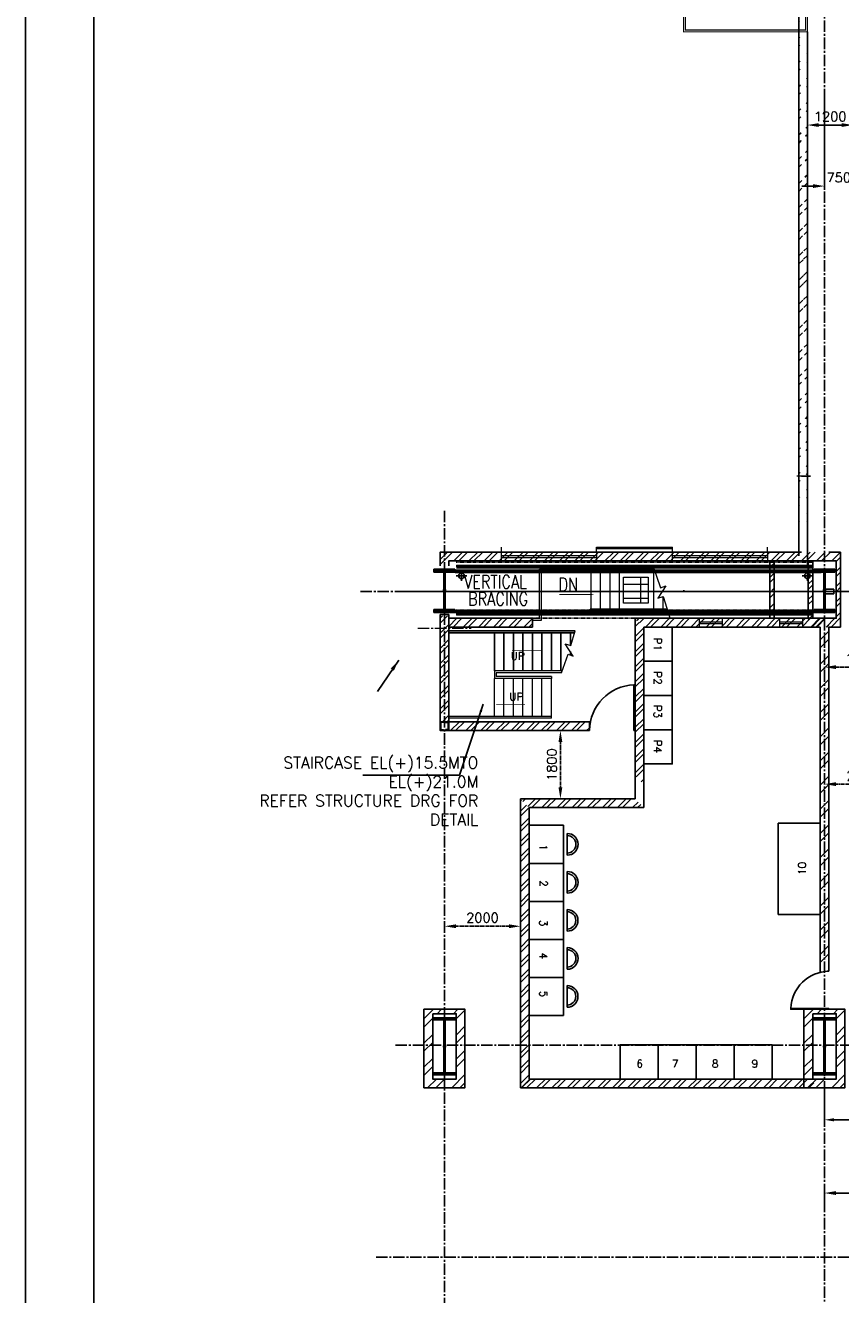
# Model space of a CAD drawing. Extents: x -82582065 to 310651827, y -37687100 to 142977471.
# Tile 58 of 122: x 77848 to 99301, y 20746 to 54135. Entities that reach past the tile are written whole.
import ezdxf
from ezdxf.enums import TextEntityAlignment as Align

# ---------------------------------------------------------------- set-up
doc = ezdxf.new("R2010")
doc.units = 0
doc.header["$LTSCALE"] = 100
doc.header["$MEASUREMENT"] = 0
for name, pattern in [('CENTER', [2, 1.25, -0.25, 0.25, -0.25]), ('CENTER2', [1.125, 0.75, -0.125, 0.125, -0.125]), ('DASHDOT', [1, 0.5, -0.25, 0, -0.25]), ('HIDDEN', [0.375, 0.25, -0.125]), ('HIDDENS', [0.25, 0.125, -0.125])]:
    doc.linetypes.add(name, pattern=pattern)
for name, color, linetype, lineweight in [('A-REMOVABLE GRATING', 252, 'Continuous', 9), ('CL LINE', 253, 'Continuous', 13), ('CLAD-1', 3, 'Continuous', 15), ('CONCRETE', 4, 'Continuous', 15), ('LEADER', 4, 'Continuous', 15), ('STAIR', 4, 'Continuous', 13), ('WALL HATCH', 251, 'Continuous', 13), ('WIN', 31, 'Continuous', 13)]:
    doc.layers.add(name, color=color, linetype=linetype, lineweight=lineweight)
for name, color, linetype in [('CL', 6, 'Continuous'), ('COL', 1, 'Continuous'), ('CUT', 7, 'Continuous'), ('DIM', 2, 'Continuous'), ('DOOR', 4, 'Continuous'), ('GRID', 8, 'CENTER'), ('HATCH', 4, 'Continuous'), ('LVSOWS', 6, 'Continuous'), ('PNL', 6, 'Continuous'), ('RAINWATER', 2, 'Continuous'), ('REV3', 2, 'Continuous'), ('STR', 2, 'Continuous'), ('T', 3, 'Continuous'), ('TEXT', 3, 'Continuous'), ('WALL', 4, 'Continuous'), ('WALLH', 2, 'Continuous')]:
    doc.layers.add(name, color=color, linetype=linetype)
doc.styles.add('ROMAND', font='romand.shx')
doc.styles.add('ROMANS', font='romans')
doc.styles.add('S3', font='ROMANS1.SHX', dxfattribs={"width": 0.8})
doc.styles.add('style1', font='romans.shx')
doc.dimstyles.new('GS', dxfattribs={"dimscale": 100, "dimtxt": 2.5, "dimasz": 3, "dimexe": 1, "dimexo": 1, "dimgap": 1, "dimtad": 1, "dimdec": 0, "dimzin": 0, "dimdsep": 46, "dimtxsty": 'ROMANS', "dimcen": 0.09, "dimclrd": 4, "dimclre": 8, "dimclrt": 3, "dimadec": 0, "dimazin": 0, "dimtfac": 1, "dimtdec": 0, "dimtofl": 0, "dimtmove": 0, "dimatfit": 3, "dimfxl": 1, "dimtolj": 1, "dimtzin": 0, "dimarcsym": 0})
doc.dimstyles.get("Standard").update_dxf_attribs({"dimtxt": 250, "dimasz": 150, "dimexe": 1, "dimexo": 1, "dimgap": 75, "dimtad": 1, "dimdec": 0, "dimlfac": 100, "dimzin": 0, "dimdsep": 46, "dimtxsty": 'style1', "dimcen": 0.09, "dimclrd": 2, "dimclre": 2, "dimclrt": 4, "dimadec": 0, "dimazin": 0, "dimtfac": 1, "dimtdec": 0, "dimtofl": 0, "dimtmove": 0, "dimatfit": 3, "dimfxl": 1, "dimtolj": 1, "dimtzin": 0, "dimarcsym": 0})
pattern_1 = [(45, (-435457.58, -161562.33), (-198.87378, 198.87378), []), (45, (-435325, -161562.33), (-198.87378, 198.87378), [])]
pattern_2 = [(45, (2243.2, 0), (-318.198, 318.198), []), (45, (2455.33, 0), (-318.198, 318.198), [])]

# ---------------------------------------------------------------- blocks, each defined once
blk = doc.blocks.new('A$C14326149')
at = {"layer": 'COL'}
h = blk.add_hatch(dxfattribs=at)
h.set_pattern_fill('ANSI31', color=256, scale=100, style=0)
h.paths.add_polyline_path([(275, 550), (0, 550), (0, 510), (275, 510)])
h.paths.add_polyline_path([(0, 510), (0, 550), (-275, 550), (-275, 510)])
h.paths.add_polyline_path([(0, -550), (0, -510), (-275, -510), (-275, -550)])
h.paths.add_polyline_path([(0, -510), (0, -550), (275, -550), (275, -510)])
h.paths.add_polyline_path([(-16, 0), (0, 0), (0, 510), (-16, 510)])
h.paths.add_polyline_path([(0, 0), (16, 0), (16, 510), (0, 510)])
h.paths.add_polyline_path([(16, 0), (0, 0), (0, -510), (16, -510)])
h.paths.add_polyline_path([(-16, -510), (0, -510), (0, 0), (-16, 0)])
for p, q in [((275, 550), (-275, 550)), ((-275, 550), (-275, 510)), ((275, 510), (-275, 510)), ((-16, -510), (-16, 510)), ((16, -510), (16, 510)), ((275, 550), (275, 510)), ((-275, -510), (275, -510)), ((-275, -550), (-275, -510)), ((-275, -550), (275, -550)), ((275, -550), (275, -510))]:
    blk.add_line(p, q, dxfattribs=at)
at = {"layer": 'COL', "color": 2}
for p, q in [((0, -582), (0, 582)), ((44, 0), (-44, 0))]:
    blk.add_line(p, q, dxfattribs=at)
blk = doc.blocks.new('SSDCDCDC')
at = {"layer": 'WALL'}
for p, q in [((247921, 170427), (247921, 165427)), ((247921, 170427), (249121, 170427)), ((249121, 170427), (249121, 165927)), ((249371, 170427), (249371, 166392)), ((249371, 170427), (250571, 170427)), ((250571, 170427), (250571, 167190)), ((247921, 170177), (249121, 170177)), ((249371, 170177), (250571, 170177)), ((247921, 169927), (249121, 169927)), ((247921, 169677), (249121, 169677)), ((249371, 169927), (250571, 169927)), ((249371, 169677), (250571, 169677)), ((247921, 169427), (249121, 169427)), ((249371, 169427), (250571, 169427)), ((247921, 169177), (249121, 169177)), ((249371, 169177), (250571, 169177)), ((247921, 168927), (249121, 168927)), ((247921, 168677), (249121, 168677)), ((249371, 168927), (250571, 168927)), ((249371, 168677), (250571, 168677)), ((247921, 168427), (249121, 168427)), ((249121, 168427), (249371, 168427)), ((249371, 168427), (250571, 168427)), ((247921, 168177), (249121, 168177)), ((249371, 168177), (250571, 168177)), ((247921, 167927), (249121, 167927)), ((247921, 167677), (249121, 167677)), ((249371, 167927), (250571, 167927)), ((249371, 167677), (250571, 167677)), ((247921, 167427), (249121, 167427)), ((249371, 167427), (250571, 167427)), ((247921, 167177), (249121, 167177)), ((249371, 167177), (250571, 167177)), ((247921, 166927), (249121, 166927)), ((247921, 166677), (249121, 166677)), ((250238, 166927), (249371, 166927)), ((249884, 166677), (249371, 166677)), ((250571, 166677), (250510, 166677)), ((250571, 166725), (250571, 165427)), ((247921, 166427), (249121, 166427)), ((249434, 166427), (249371, 166427)), ((250571, 166427), (250193, 166427)), ((247921, 166177), (249121, 166177)), ((250571, 166177), (249821, 166177)), ((247921, 165927), (249121, 165927)), ((247921, 165677), (249121, 165677)), ((249371, 165927), (249371, 165427)), ((250571, 165927), (249371, 165927)), ((250571, 165677), (249371, 165677)), ((247921, 165427), (249121, 165427)), ((250571, 165427), (249371, 165427)), ((248639, 165050), (247639, 165050)), ((248639, 165050), (247639, 165050))]:
    blk.add_line(p, q, dxfattribs=at)
at = {"layer": 'WALL', "const_width": 30, "flags": 128}
for points in [[(247639, 164050), (247639, 162722), (250899, 162722), (250899, 171052), (247639, 171052)], [(247639, 171052), (247639, 171002), (247639, 171002), (250849, 171002), (250849, 170952), (250849, 170952), (250849, 162772), (250799, 162772), (247689, 162772), (247689, 162772), (247689, 164049), (247639, 164050)]]:
    blk.add_lwpolyline(points, dxfattribs=at)
at = {"layer": 'WALL'}
for points in [[(249121, 165427), (249121, 168427)], [(250575, 167193), (250103, 166821), (249992, 166961), (250118, 166605), (250007, 166745), (249371, 166392)], [(250575, 166728), (250103, 166356), (249992, 166496), (250118, 166140), (250007, 166280), (249371, 165927)]]:
    blk.add_lwpolyline(points, dxfattribs=at)
blk.add_arc((247691, 164998), 949, 266.8572, 3.1428, dxfattribs=at)
blk = doc.blocks.new('*D349')
at = {"layer": 'Defpoints', "color": 0, "transparency": 16777216}
for p in [(98426, 51513), (98426, 51513), (99626, 51508)]:
    blk.add_point(p, dxfattribs=at)
at = {"layer": 'WALLH', "color": 4, "lineweight": -2, "transparency": 16777216}
blk.add_line((99326, 51513), (98726, 51513), dxfattribs=at)
at = {"layer": 'WALLH', "color": 8, "lineweight": -2, "transparency": 16777216}
blk.add_line((99626, 51608), (99626, 51613), dxfattribs=at)
at = {"layer": 'WALLH', "color": 4, "transparency": 16777216}
for points in [[(98726, 51563), (98726, 51463), (98426, 51513)], [(99326, 51563), (99326, 51463), (99626, 51513)]]:
    blk.add_solid(points, dxfattribs=at)
at = {"layer": 'WALLH', "color": 3, "transparency": 16777216, "insert": (99026, 51738), "char_height": 250, "attachment_point": 5, "style": 'ROMANS'}
blk.add_mtext('\\A1;1200', dxfattribs=at)
blk = doc.blocks.new('*D350')
at = {"layer": 'Defpoints', "color": 0, "transparency": 16777216}
for p in [(98876, 52266), (99626, 52308), (98876, 49908)]:
    blk.add_point(p, dxfattribs=at)
at = {"layer": 'WALLH', "color": 8, "lineweight": -2, "transparency": 16777216}
for p, q in [((98876, 52166), (98876, 49808)), ((99626, 52208), (99626, 49808))]:
    blk.add_line(p, q, dxfattribs=at)
at = {"layer": 'WALLH', "color": 4, "lineweight": -2, "transparency": 16777216}
for p, q in [((98576, 49908), (98276, 49908)), ((99926, 49908), (100226, 49908))]:
    blk.add_line(p, q, dxfattribs=at)
at = {"layer": 'WALLH', "color": 4, "transparency": 16777216}
for points in [[(98576, 49958), (98576, 49858), (98876, 49908)], [(99926, 49958), (99926, 49858), (99626, 49908)]]:
    blk.add_solid(points, dxfattribs=at)
at = {"layer": 'WALLH', "color": 3, "transparency": 16777216, "insert": (99251, 50133), "char_height": 250, "attachment_point": 5, "style": 'ROMANS'}
blk.add_mtext('\\A1;750', dxfattribs=at)
blk = doc.blocks.new('*D360')
at = {"layer": 'Defpoints', "color": 0, "transparency": 16777216}
for p in [(109876, 23418), (98876, 23015), (109876, 22791)]:
    blk.add_point(p, dxfattribs=at)
at = {"layer": 'WALLH', "color": 8, "lineweight": -2, "transparency": 16777216}
for p, q in [((98876, 23115), (98876, 23518)), ((109876, 22891), (109876, 23518))]:
    blk.add_line(p, q, dxfattribs=at)
at = {"layer": 'WALLH', "color": 4, "lineweight": -2, "transparency": 16777216}
blk.add_line((99176, 23418), (109576, 23418), dxfattribs=at)
at = {"layer": 'WALLH', "color": 4, "transparency": 16777216}
for points in [[(99176, 23468), (99176, 23368), (98876, 23418)], [(109576, 23468), (109576, 23368), (109876, 23418)]]:
    blk.add_solid(points, dxfattribs=at)
at = {"layer": 'WALLH', "color": 3, "transparency": 16777216, "insert": (104376, 23643), "char_height": 250, "attachment_point": 5, "style": 'ROMANS'}
blk.add_mtext('\\A1;11000', dxfattribs=at)
blk = doc.blocks.new('A$C1C927E47')
at = {"layer": 'COL'}
h = blk.add_hatch(dxfattribs=at)
h.set_pattern_fill('ANSI31', color=256, scale=100, style=0)
h.paths.add_polyline_path([(16, 0), (0, 0), (0, -700), (16, -700)])
h.paths.add_polyline_path([(16, 700), (0, 700), (0, 0), (16, 0)])
h.paths.add_polyline_path([(0, 700), (-16, 700), (-16, 0), (0, 0)])
h.paths.add_polyline_path([(0, 0), (-16, 0), (-16, -700), (0, -700)])
h.paths.add_polyline_path([(310, 700), (310, 750), (0, 750), (0, 700)])
h.paths.add_polyline_path([(-310, 750), (-310, 700), (0, 700), (0, 750)])
h.paths.add_polyline_path([(310, -750), (310, -700), (0, -700), (0, -750)])
h.paths.add_polyline_path([(-310, -700), (-310, -750), (0, -750), (0, -700)])
for p, q in [((310, 750), (-310, 750)), ((-310, 750), (-310, 700)), ((310, 700), (-310, 700)), ((-16, -700), (-16, 700)), ((16, -700), (16, 700)), ((310, 750), (310, 700)), ((-310, -700), (310, -700)), ((-310, -750), (-310, -700)), ((-310, -750), (310, -750)), ((310, -750), (310, -700))]:
    blk.add_line(p, q, dxfattribs=at)
at = {"layer": 'COL', "color": 2}
for p, q in [((0, -782), (0, 782)), ((44, 0), (-44, 0))]:
    blk.add_line(p, q, dxfattribs=at)
blk = doc.blocks.new('Stub column')
at = {"layer": 'STAIR', "linetype": 'ByBlock'}
for p, q in [((-108, 90), (-108, -90)), ((-108, 90), (-100, 90)), ((-108, 90), (-100, 90)), ((-108, 90), (-108, -90)), ((-25, 100), (-100, 100)), ((-100, 100), (-100, -100)), ((-100, 100), (-100, -100)), ((-25, 100), (-100, 100)), ((90, 108), (-90, 108)), ((-90, 100), (-90, 108)), ((-90, 100), (-90, 108)), ((-25, 100), (100, 100)), ((90, 100), (90, 108)), ((100, 100), (100, -100)), ((108, 90), (100, 90)), ((108, 90), (108, -90)), ((-108, -90), (-100, -90)), ((-108, -90), (-100, -90)), ((-100, -100), (-25, -100)), ((-100, -100), (-25, -100)), ((-90, -100), (-90, -108)), ((-90, -100), (-90, -108)), ((90, -108), (-90, -108)), ((100, -100), (-25, -100)), ((90, -100), (90, -108)), ((108, -90), (100, -90))]:
    blk.add_line(p, q, dxfattribs=at)
for points in [[(-25, -100), (-25, -97, 0.401544), (-31, -91), (-88, -88, -0.401544), (-94, -82), (-94, 82, -0.401544), (-88, 88), (-31, 91, 0.401544), (-25, 97), (-25, 100)], [(-25, -100), (-25, -97, 0.401544), (-31, -91), (-88, -88, -0.401544), (-94, -82), (-94, 82, -0.401544), (-88, 88), (-31, 91, 0.401544), (-25, 97), (-25, 100)], [(25, -100), (25, -97, -0.401544), (31, -91), (88, -88, 0.401544), (94, -82), (94, 82, 0.401544), (88, 88), (31, 91, -0.401544), (25, 97), (25, 100)]]:
    blk.add_lwpolyline(points, format="xyb", dxfattribs=at)
blk = doc.blocks.new('SERVICE BUILDING-ARCH$0$dd1')
at = {"layer": 'DOOR'}
blk.add_lwpolyline([(-1000, 975), (0, 975), (0, 1000), (-1000, 1000)], close=True, dxfattribs=at)
blk.add_arc((13, 1014), 1014, 182.2093, 269.2412, dxfattribs=at)
blk = doc.blocks.new('*D366')
at = {"layer": 'Defpoints', "color": 0, "transparency": 16777216}
for p in [(98876, 26187), (102877, 26173), (102877, 25345)]:
    blk.add_point(p, dxfattribs=at)
at = {"layer": 'DIM', "color": 8, "lineweight": -2, "transparency": 16777216}
for p, q in [((98876, 26087), (98876, 25245)), ((102877, 26073), (102877, 25245))]:
    blk.add_line(p, q, dxfattribs=at)
at = {"layer": 'DIM', "color": 4, "lineweight": -2, "transparency": 16777216}
blk.add_line((99126, 25345), (102627, 25345), dxfattribs=at)
at = {"layer": 'DIM', "color": 4, "transparency": 16777216}
for points in [[(99126, 25387), (99126, 25303), (98876, 25345)], [(102627, 25387), (102627, 25303), (102877, 25345)]]:
    blk.add_solid(points, dxfattribs=at)
at = {"layer": 'DIM', "color": 3, "transparency": 16777216, "insert": (100876, 25570), "char_height": 250, "attachment_point": 5, "style": 'ROMANS'}
blk.add_mtext('\\A1;4001', dxfattribs=at)
blk = doc.blocks.new('*D379')
at = {"color": 8, "linetype": 'HIDDEN', "lineweight": -2, "transparency": 16777216}
for p, q in [((98876, 34240), (98876, 34275)), ((100896, 34228), (100896, 34275))]:
    blk.add_line(p, q, dxfattribs=at)
at = {"color": 4, "linetype": 'HIDDEN', "lineweight": -2, "transparency": 16777216}
blk.add_line((100596, 34175), (99176, 34175), dxfattribs=at)
at = {"color": 4, "linetype": 'HIDDEN', "transparency": 16777216}
for points in [[(99176, 34225), (99176, 34125), (98876, 34175)], [(100596, 34225), (100596, 34125), (100896, 34175)]]:
    blk.add_solid(points, dxfattribs=at)
at = {"layer": 'Defpoints', "color": 0, "linetype": 'HIDDEN', "transparency": 16777216}
for p in [(98876, 34175), (98876, 34140), (100896, 34128)]:
    blk.add_point(p, dxfattribs=at)
at = {"color": 3, "linetype": 'HIDDEN', "transparency": 16777216, "insert": (99886, 34400), "char_height": 250, "attachment_point": 5, "style": 'ROMANS'}
blk.add_mtext('\\A1;2020', dxfattribs=at)
blk = doc.blocks.new('*D380')
at = {"color": 8, "linetype": 'HIDDEN', "lineweight": -2, "transparency": 16777216}
blk.add_line((98876, 37229), (98876, 37153), dxfattribs=at)
at = {"color": 4, "linetype": 'HIDDEN', "lineweight": -2, "transparency": 16777216}
blk.add_line((100531, 37253), (99176, 37253), dxfattribs=at)
at = {"color": 4, "linetype": 'HIDDEN', "transparency": 16777216}
for points in [[(99176, 37303), (99176, 37203), (98876, 37253)], [(100531, 37303), (100531, 37203), (100831, 37253)]]:
    blk.add_solid(points, dxfattribs=at)
at = {"layer": 'Defpoints', "color": 0, "linetype": 'HIDDEN', "transparency": 16777216}
for p in [(98876, 37329), (98876, 37253), (100831, 37253)]:
    blk.add_point(p, dxfattribs=at)
at = {"color": 3, "linetype": 'HIDDEN', "transparency": 16777216, "insert": (99853, 37478), "char_height": 250, "attachment_point": 5, "style": 'ROMANS'}
blk.add_mtext('\\A1;1955', dxfattribs=at)
blk = doc.blocks.new('*D398')
at = {"layer": 'CUT', "color": 8, "linetype": 'HIDDEN', "lineweight": -2, "transparency": 16777216}
blk.add_line((88876, 30566), (88876, 30337), dxfattribs=at)
at = {"layer": 'CUT', "color": 4, "linetype": 'HIDDEN', "lineweight": -2, "transparency": 16777216}
blk.add_line((89176, 30437), (90576, 30437), dxfattribs=at)
at = {"layer": 'CUT', "color": 4, "linetype": 'HIDDEN', "transparency": 16777216}
for points in [[(89176, 30487), (89176, 30387), (88876, 30437)], [(90576, 30487), (90576, 30387), (90876, 30437)]]:
    blk.add_solid(points, dxfattribs=at)
at = {"layer": 'Defpoints', "color": 0, "linetype": 'HIDDEN', "transparency": 16777216}
for p in [(88876, 30666), (90876, 30437), (90876, 30437)]:
    blk.add_point(p, dxfattribs=at)
at = {"layer": 'CUT', "color": 3, "linetype": 'HIDDEN', "transparency": 16777216, "insert": (89876, 30662), "char_height": 250, "attachment_point": 5, "style": 'ROMANS'}
blk.add_mtext('\\A1;2000', dxfattribs=at)
blk = doc.blocks.new('*D400')
at = {"layer": 'CUT', "color": 8, "linetype": 'HIDDEN', "lineweight": -2, "transparency": 16777216}
for p, q in [((91869, 35587), (91827, 35587)), ((91896, 33787), (91827, 33787))]:
    blk.add_line(p, q, dxfattribs=at)
at = {"layer": 'CUT', "color": 4, "linetype": 'HIDDEN', "lineweight": -2, "transparency": 16777216}
blk.add_line((91927, 35287), (91927, 34087), dxfattribs=at)
at = {"layer": 'CUT', "color": 4, "linetype": 'HIDDEN', "transparency": 16777216}
for points in [[(91877, 35287), (91977, 35287), (91927, 35587)], [(91877, 34087), (91977, 34087), (91927, 33787)]]:
    blk.add_solid(points, dxfattribs=at)
at = {"layer": 'Defpoints', "color": 0, "linetype": 'HIDDEN', "transparency": 16777216}
for p in [(91969, 35587), (91927, 33787), (91996, 33787)]:
    blk.add_point(p, dxfattribs=at)
at = {"layer": 'CUT', "color": 3, "linetype": 'HIDDEN', "transparency": 16777216, "insert": (91702, 34687), "char_height": 250, "attachment_point": 5, "rotation": 90, "style": 'ROMANS'}
blk.add_mtext('\\A1;1800', dxfattribs=at)

msp = doc.modelspace()

# ---------------------------------------------------------------- hatches: boundary and pattern name
at = {"layer": 'A-REMOVABLE GRATING'}
h = msp.add_hatch(dxfattribs=at)
h.set_pattern_fill('GRATE', color=256, scale=6000, style=0)
h.set_pattern_definition([(0, (-435457.58, -161562.33), (0, 187.5), []), (90, (-435457.6, -161562.3), (-750, 5e-14), [])])
h.paths.add_polyline_path([(94232.8, 38937), (94232.8, 39621.4), (93588.3, 39621.4), (93588.3, 38937)])
at = {"layer": 'HATCH'}
h = msp.add_hatch(dxfattribs=at)
h.set_pattern_fill('ANSI32', color=256, scale=1200, style=0)
h.set_pattern_definition([(45, (11759.25, -89920.2), (-318.198, 318.198), []), (45, (11971.4, -89920.2), (-318.198, 318.198), [])])
edge = h.paths.add_edge_path()
edge.add_line((98200.3, 40184.5), (98202.7, 55306.1))
edge.add_line((98429.8, 39954.5), (98425.7, 53964.5))
h = msp.add_hatch(dxfattribs=at)
h.set_pattern_fill('ANSI32', color=256, scale=1200, style=0)
h.set_pattern_definition(pattern_2)
edge = h.paths.add_edge_path()
edge.add_arc((99004.2, 28237.8), 1014.2, 90.75883, 103.88811)
edge.add_line((98760.7, 29222.3), (98760.7, 38306.9))
edge.add_line((98760.7, 38306.9), (98990.7, 38306.9))
edge.add_line((98990.7, 38306.9), (98990.7, 29251.9))
h = msp.add_hatch(dxfattribs=at)
h.set_pattern_fill('ANSI32', color=256, scale=1200, style=0)
h.set_pattern_definition([(45, (-7756.8, 1e-05), (-318.198, 318.198), []), (45, (-7544.65, 1e-05), (-318.198, 318.198), [])])
h.paths.add_polyline_path([(88335.7, 28251.9), (89415.7, 28251.9), (89415.7, 26186.9), (88335.7, 26186.9)])
h.paths.add_polyline_path([(88565.7, 28136.9), (89185.7, 28136.9), (89185.7, 26416.9), (88565.7, 26416.9)], flags=16)
h = msp.add_hatch(dxfattribs=at)
h.set_pattern_fill('ANSI32', color=256, scale=1200, style=0)
h.set_pattern_definition(pattern_2)
h.paths.add_polyline_path([(98335.7, 28251.9), (99415.7, 28251.9), (99415.7, 26186.9), (98335.7, 26186.9)])
h.paths.add_polyline_path([(98565.7, 28136.9), (99185.7, 28136.9), (99185.7, 26416.9), (98565.7, 26416.9)], flags=16)
at = {"layer": 'WALL HATCH'}
h = msp.add_hatch(dxfattribs=at)
h.set_pattern_fill('ANSI32', color=256, scale=750, style=0)
h.set_pattern_definition(pattern_1)
h.paths.add_polyline_path([(98275.7, 40276.9), (88875.8, 40276.9), (88875.8, 39916.9), (88990.8, 39916.9), (88990.8, 40046.9), (98275.7, 40046.9)])
h.paths.add_polyline_path([(88875.7, 40276.9), (88760.8, 40276.9), (88760.8, 39916.9), (88875.7, 39916.9), (88875.7, 39949.3)])
h = msp.add_hatch(dxfattribs=at)
h.set_pattern_fill('ANSI32', color=256, scale=750, style=0)
h.set_pattern_definition(pattern_1)
h.paths.add_polyline_path([(99185.7, 38536.9), (98565.7, 38536.9), (98565.7, 40046.9), (98450.7, 40046.8), (98450.7, 38306.9), (99300.7, 38306.9), (99300.7, 40276.9), (98505.7, 40276.9), (98275.7, 40276.9), (98275.7, 40046.9), (99185.7, 40046.9)])
h = msp.add_hatch(dxfattribs=at)
h.set_pattern_fill('ANSI32', color=256, scale=750, style=0)
h.set_pattern_definition(pattern_1)
h.paths.add_polyline_path([(97550.7, 40046.9), (97435.7, 40046.9), (97435.7, 38536.9), (97550.7, 38536.9)])
h = msp.add_hatch(dxfattribs=at)
h.set_pattern_fill('ANSI32', color=256, scale=750, style=0)
h.set_pattern_definition([(45, (-435457.58, -161512.33), (-198.87378, 198.87378), []), (45, (-435325, -161512.33), (-198.87378, 198.87378), [])])
h.paths.add_polyline_path([(88990.7, 35817), (88990.8, 38601.8), (88760.8, 38601.8), (88760.7, 35817)])
h = msp.add_hatch(dxfattribs=at)
h.set_pattern_fill('ANSI32', color=256, scale=750, style=0)
h.set_pattern_definition(pattern_1)
h.paths.add_polyline_path([(91190.8, 38536.9), (89185.7, 38536.9), (88990.8, 38536.9), (88990.8, 38306.9), (91190.8, 38306.9)])
h = msp.add_hatch(dxfattribs=at)
h.set_pattern_fill('ANSI32', color=256, scale=750, style=0)
h.set_pattern_definition(pattern_1)
h.paths.add_polyline_path([(94120.8, 38306.9), (93890.8, 38536.9), (93901.9, 34386.9), (94120.8, 34156.9)])
h = msp.add_hatch(dxfattribs=at)
h.set_pattern_fill('ANSI32', color=256, scale=750, style=0)
h.set_pattern_definition([(45, (-430327.58, -158842.33), (-198.87378, 198.87378), []), (45, (-430195, -158842.33), (-198.87378, 198.87378), [])])
h.paths.add_polyline_path([(93890.8, 38536.9), (98975.7, 38536.9), (98990.7, 38306.9), (94120.8, 38306.9)])
h = msp.add_hatch(dxfattribs=at)
h.set_pattern_fill('ANSI32', color=256, scale=750, style=0)
h.set_pattern_definition(pattern_1)
h.paths.add_polyline_path([(88990.8, 35816.9), (92690.8, 35816.9), (92690.8, 35586.9), (88990.8, 35586.9)])
h = msp.add_hatch(dxfattribs=at)
h.set_pattern_fill('ANSI32', color=256, scale=750, style=0)
h.set_pattern_definition([(45, (-433836.85, -163578.4), (-198.87378, 198.87378), []), (45, (-433704.27, -163578.4), (-198.87378, 198.87378), [])])
h.paths.add_polyline_path([(90875.7, 33786.9), (93890.8, 33786.9), (94120.8, 33556.9), (91105.7, 33556.9)])
h = msp.add_hatch(dxfattribs=at)
h.set_pattern_fill('ANSI32', color=256, scale=750, style=0)
h.set_pattern_definition([(45, (-438472.6, -170132.33), (-198.87378, 198.87378), []), (45, (-438340.02, -170132.33), (-198.87378, 198.87378), [])])
h.paths.add_polyline_path([(90875.7, 26186.9), (91105.7, 26186.9), (91105.7, 33556.9), (90875.7, 33786.9)])
h = msp.add_hatch(dxfattribs=at)
h.set_pattern_fill('ANSI32', color=256, scale=750, style=0)
h.set_pattern_definition([(45, (-433572.57, -170948.42), (-198.87378, 198.87378), []), (45, (-433440, -170948.42), (-198.87378, 198.87378), [])])
h.paths.add_polyline_path([(90880, 26416.9), (98595.7, 26416.9), (98595.7, 26186.9), (90875.8, 26200.8)])

# ---------------------------------------------------------------- linework, layer by layer
for p, q in [((77847.8, 71793.8), (77847.8, -7025)), ((79647.8, 69993.8), (79647.8, -5225))]:
    msp.add_line(p, q)
at = {"layer": 'A-REMOVABLE GRATING'}
msp.add_lwpolyline([(93588.3, 39621.4), (94232.8, 39621.4), (94232.8, 38937), (93588.3, 38937)], close=True, dxfattribs=at)
at = {"layer": 'CL'}
for p, q in [((89325.9, 39794.5), (89325.9, 39519.3)), ((98425.9, 39794.5), (98425.9, 39519.3)), ((89465.8, 39656.9), (89185.9, 39656.9)), ((98285.9, 39656.9), (98565.8, 39656.9))]:
    msp.add_line(p, q, dxfattribs=at)
at = {"layer": 'CL LINE', "linetype": 'CENTER2', "ltscale": 4}
msp.add_line((88175.7, 38276.9), (89575.7, 38276.9), dxfattribs=at)
at = {"layer": 'CLAD-1'}
for p, q in [((98275.7, 42276.9), (98147.7, 42276.9)), ((90375.7, 40276.9), (90375.7, 40404.9)), ((92875.7, 40276.9), (92875.7, 40404.9)), ((94875.7, 40276.9), (94875.7, 40404.9)), ((97375.7, 40276.9), (97375.7, 40404.9))]:
    msp.add_line(p, q, dxfattribs=at)
at = {"layer": 'CLAD-1', "flags": 128}
for points in [[(92875.7, 40404.9), (94875.7, 40404.9)], [(92875.7, 40376.9), (94875.7, 40376.9)]]:
    msp.add_lwpolyline(points, dxfattribs=at)
at = {"layer": 'CONCRETE', "flags": 128}
msp.add_lwpolyline([(88760.8, 39916.9), (88760.8, 40276.9)], dxfattribs=at)
at = {"layer": 'Defpoints', "linetype": 'HIDDENS'}
for p, q in [((89185.7, 40016.9), (98565.7, 40016.9)), ((89185.7, 39916.9), (98565.7, 39916.9)), ((89185.7, 39904.9), (98565.7, 39904.9)), ((89185.7, 39804.9), (98565.7, 39804.9)), ((89185.7, 38748.9), (98565.7, 38748.9)), ((89185.7, 38648.9), (98565.7, 38648.9)), ((89185.7, 38636.9), (98565.7, 38636.9)), ((89185.7, 38536.9), (98565.7, 38536.9))]:
    msp.add_line(p, q, dxfattribs=at)
at = {"layer": 'DIM'}
for p, q in [((95175.7, 39276.9), (95175.7, 39273)), ((95175.7, 39244.5), (95175.7, 39240.6)), ((92315.4, 38206.9), (88990.8, 38206.9)), ((92300, 38156.9), (88990.8, 38156.9)), ((90190.8, 37156.9), (90190.8, 38156.9)), ((90440.8, 37156.9), (90440.8, 38156.9)), ((90690.8, 37156.9), (90690.8, 38156.9)), ((90940.8, 37156.9), (90940.8, 38156.9)), ((91190.8, 37156.9), (91190.8, 38156.9)), ((91440.8, 37156.9), (91440.8, 38156.9)), ((91690.8, 37156.9), (91690.8, 38156.9)), ((91940.8, 37156.9), (91940.8, 38156.9)), ((92190.8, 37826.5), (92190.8, 38156.9)), ((92190.8, 37572.4), (92190.8, 37661.9))]:
    msp.add_line(p, q, dxfattribs=at)
at = {"layer": 'GRID', "linetype": 'CENTER2', "ltscale": 4}
for p, q in [((98875.7, 19762.7), (98875.7, 63177.6)), ((88875.7, 19462.3), (88875.8, 41361.5)), ((86665.8, 39244.5), (122339.9, 39244.5)), ((87607.5, 39244.5), (122319, 39244.5)), ((87589.9, 27306.7), (122301.3, 27306.7)), ((87075.8, 21729.5), (122316.6, 21729.5))]:
    msp.add_line(p, q, dxfattribs=at)
at = {"layer": 'GRID', "color": 6, "linetype": 'ByBlock', "ltscale": 4}
for p, q in [((98891.7, 39308), (99122.9, 39308)), ((98891.7, 39183), (99122.9, 39183))]:
    msp.add_line(p, q, dxfattribs=at)
at = {"layer": 'LVSOWS'}
for p, q in [((92105, 32306), (92105, 32877.5)), ((92105, 31306), (92105, 31877.5)), ((92104.3, 30306), (92104.3, 30877.5)), ((92105, 29306), (92105, 29877.5)), ((92104.3, 28306), (92104.3, 28877.5))]:
    msp.add_line(p, q, dxfattribs=at)
for centre, radius in [((92105, 32591.7), 285.8), ((92105, 32591.7), 228.6), ((92105, 31591.7), 285.8), ((92105, 31591.7), 228.6), ((92104.3, 30591.7), 285.8), ((92104.3, 30591.7), 228.6), ((92105, 29591.7), 285.8), ((92105, 29591.7), 228.6), ((92104.3, 28591.7), 285.8), ((92104.3, 28591.7), 228.6)]:
    msp.add_arc(centre, radius, 270, 90, dxfattribs=at)
at = {"layer": 'PNL'}
for p, q in [((94120.8, 34706.9), (94120.8, 38306.9)), ((94120.8, 38306.9), (94870.8, 38306.9)), ((94870.8, 38306.9), (94870.8, 34706.9)), ((98010.7, 38306.9), (98760.7, 38306.9)), ((98010.7, 38306.7), (98760.7, 38306.7)), ((94870.8, 37406.9), (94120.8, 37406.9)), ((94870.8, 37406.9), (94120.8, 37406.9)), ((94870.8, 36506.9), (94120.8, 36506.9)), ((94870.8, 35606.9), (94120.8, 35606.9)), ((94870.8, 35606.9), (94120.8, 35606.9)), ((92005, 33091.7), (91105, 33091.7)), ((92005, 33091.7), (92005, 28091.7)), ((98760.7, 33145), (97660.7, 33145)), ((97660.7, 33145), (97660.8, 30745)), ((98760.7, 33145), (98010.7, 33145)), ((98760.7, 33145), (98010.7, 33145)), ((98760.7, 33145), (98760.8, 30745)), ((92005, 32091.7), (91105, 32091.7)), ((92005, 31091.7), (91105, 31091.7)), ((98760.7, 30745), (97660.8, 30745)), ((92005, 30091.7), (91105, 30091.7)), ((92005, 29091.7), (91105, 29091.7)), ((92005, 28091.7), (91105, 28091.7)), ((91105.7, 27021.6), (91105.7, 27771.6)), ((88335.7, 26416.9), (88335.7, 27166.9)), ((97501, 27316.9), (93501, 27316.8)), ((93501, 26416.9), (93501, 27316.8)), ((94501, 26416.9), (94501, 27316.8)), ((95501, 26416.9), (95501, 27316.8)), ((96501, 26416.9), (96501, 27316.9)), ((97501, 26416.9), (97501, 27316.9)), ((97501, 26416.9), (97501, 27166.9)), ((97501, 26416.9), (97501, 27166.9))]:
    msp.add_line(p, q, dxfattribs=at)
at = {"layer": 'PNL', "ltscale": 101}
msp.add_line((98990.7, 28251.9), (98990.7, 28270.5), dxfattribs=at)
at = {"layer": 'PNL'}
msp.add_lwpolyline([(94120.8, 34706.9), (94870.8, 34706.9), (94870.8, 35606.9), (94120.8, 35606.9)], close=True, dxfattribs=at)
at = {"layer": 'RAINWATER'}
for centre in [(89325.9, 39656.9), (98425.9, 39656.9)]:
    msp.add_circle(centre, 75, dxfattribs=at)
at = {"layer": 'REV3', "linetype": 'Continuous'}
for p, q in [((88875.7, 38406.9), (88875.7, 38636.9)), ((88760.8, 35586.9), (88760.8, 35816.9)), ((88990.8, 35586.9), (88990.8, 35816.9))]:
    msp.add_line(p, q, dxfattribs=at)
at = {"layer": 'REV3', "linetype": 'Continuous', "flags": 128}
for points in [[(92813, 39164.5, 0, 150, 0), (92458.3, 39164.5, 25, 25, 0), (91899.7, 39164.5, 25, 25, 0)], [(91440.8, 37686.3, 0, 128.8, 0), (91136.2, 37686.3, 21.5, 21.5, 0), (90656.6, 37686.3, 21.5, 21.5, 0)], [(90212.5, 36273.6, 0, 128.8, 0), (90517, 36273.6, 21.5, 21.5, 0), (90996.7, 36273.6, 21.5, 21.5, 0)]]:
    msp.add_lwpolyline(points, format="xyseb", dxfattribs=at)
at = {"layer": 'STAIR'}
for p, q in [((94393.5, 39826.9), (91375.8, 39826.9)), ((91375.8, 38536.9), (91375.8, 39826.9)), ((91425.8, 39776.9), (94410.8, 39776.9)), ((91425.8, 38486.9), (91425.8, 39776.9)), ((92725.7, 39776.9), (92725.7, 38776.9)), ((92975.7, 39776.9), (92975.7, 38776.9)), ((93225.7, 39776.9), (93225.7, 38776.9)), ((93475.7, 39776.9), (93475.7, 38776.9)), ((94375.7, 39776.9), (94375.7, 38776.9)), ((94625.7, 39107.3), (94625.7, 38776.9)), ((94719.6, 38776.9), (92706.6, 38776.9)), ((92706.6, 38726.9), (92706.6, 38776.9)), ((91190.8, 38536.9), (91375.8, 38536.9)), ((91190.8, 38486.9), (91425.8, 38486.9)), ((94750.4, 38726.9), (92706.6, 38726.9)), ((91190.8, 37156.9), (90190.8, 37156.9)), ((91975.8, 37156.9), (90190.8, 37156.9)), ((90190.8, 37156.9), (90190.8, 36956.9)), ((91958.5, 37106.9), (90240.8, 37106.9)), ((90240.8, 37106.9), (90240.8, 37006.9)), ((91690.8, 36956.9), (90190.8, 36956.9)), ((90190.8, 35956.9), (90190.8, 36956.9)), ((91690.8, 37006.9), (90240.8, 37006.9)), ((90440.8, 35956.9), (90440.8, 36956.9)), ((90690.8, 35956.9), (90690.8, 36956.9)), ((90940.8, 35956.9), (90940.8, 36956.9)), ((91190.8, 35956.9), (91190.8, 36956.9)), ((91440.8, 35956.9), (91440.8, 36956.9)), ((91690.8, 37006.9), (91690.8, 36956.9)), ((91690.8, 35956.9), (91690.8, 36956.9)), ((91690.8, 35956.9), (88990.8, 35956.9)), ((91690.8, 35906.9), (88990.8, 35906.9)), ((91690.8, 35906.9), (91690.8, 35956.9))]:
    msp.add_line(p, q, dxfattribs=at)
at = {"layer": 'STAIR', "flags": 128}
for points in [[(94358.2, 39929), (94562.2, 39338.8), (94701.6, 39388.4), (94491.5, 39066), (94632.8, 39109.5), (94813.8, 38520.8)], [(91958.5, 37106.9), (92127.3, 37595), (92266.7, 37545.4), (92056.5, 37867.8), (92197.8, 37824.3), (92315.4, 38206.9)]]:
    msp.add_lwpolyline(points, dxfattribs=at)
at = {"layer": 'STR', "color": 7, "linetype": 'DASHDOT', "const_width": 100}
for points in [[(89150.7, 39774.5), (98791.7, 39774.5)], [(89185.7, 39896.9), (98565.7, 39896.9)], [(89150.7, 38714.5), (98791.7, 38714.5)], [(89185.7, 38656.9), (98565.7, 38656.9)]]:
    msp.add_lwpolyline(points, dxfattribs=at)
at = {"layer": 'WALL'}
for p, q in [((98200.3, 40184.5), (98202.7, 55306.1)), ((98429.8, 39954.5), (98425.7, 53964.5)), ((98275.7, 42276.9), (98505.7, 42276.9)), ((98990.7, 40276.9), (99300.7, 40276.9)), ((99300.7, 40276.9), (99300.7, 38306.9)), ((97435.7, 38536.9), (97435.7, 40046.9)), ((97550.7, 38536.9), (97550.7, 40046.9)), ((98760.7, 40046.9), (98275.7, 40046.9)), ((98450.7, 38536.9), (98450.7, 40046.9)), ((98565.7, 38536.9), (98565.7, 40046.9)), ((99122.9, 39308), (99122.9, 39183)), ((88760.8, 38636.9), (88990.8, 38636.9)), ((88760.8, 35586.9), (88760.8, 38636.9)), ((88990.8, 38636.9), (88990.8, 35817)), ((91190.8, 38536.9), (91190.8, 38306.9)), ((98450.7, 38536.9), (93890.8, 38536.9)), ((91190.8, 38306.9), (88990.8, 38306.9)), ((94120.8, 35586.9), (94120.8, 38306.9)), ((94120.8, 38306.9), (98760.7, 38306.9)), ((98760.7, 29222.3), (98760.7, 38306.9)), ((98990.7, 38306.9), (99300.7, 38306.9)), ((98990.7, 29251.9), (98990.7, 38306.9)), ((88990.8, 35816.9), (88760.8, 35816.9)), ((92690.8, 35586.9), (92690.8, 35817)), ((93890.8, 35817), (93890.8, 35586.9)), ((88760.8, 35586.9), (92690.8, 35586.9)), ((94120.8, 35586.9), (94120.8, 33556.9)), ((90875.7, 33786.9), (93890.8, 33786.9)), ((90875.7, 33786.9), (93890.8, 33786.9)), ((90875.7, 26186.9), (90875.7, 33786.9)), ((90875.7, 26186.9), (90875.7, 33786.9)), ((90875.7, 26186.9), (90875.7, 33786.9)), ((91105.7, 33556.9), (94120.8, 33556.9)), ((91105.7, 26416.9), (91105.7, 33556.9)), ((98990.7, 28251.9), (98990.7, 28270.5)), ((98595.7, 26416.9), (91105.7, 26416.9)), ((98595.7, 26186.9), (90875.7, 26186.9))]:
    msp.add_line(p, q, dxfattribs=at)
at = {"layer": 'WALL', "flags": 128}
for points in [[(88760.8, 39916.9), (88760.8, 40276.9), (98275.7, 40276.9)], [(88990.8, 39916.9), (88990.8, 40046.9), (98275.7, 40046.9)], [(98760.7, 40046.9), (99185.7, 40046.9), (99185.7, 38536.9), (98565.7, 38536.9), (98565.7, 40046.9)]]:
    msp.add_lwpolyline(points, dxfattribs=at)
at = {"layer": 'WALL'}
for points in [[(88990.8, 38536.9), (91190.8, 38536.9)], [(93890.8, 33786.9), (93890.8, 38536.9)], [(88760.8, 35817), (92690.8, 35817)]]:
    msp.add_lwpolyline(points, dxfattribs=at)
for points in [[(88990.7, 35816.9), (88760.7, 35816.9), (88760.7, 35586.9), (88990.7, 35586.9)], [(88335.7, 28251.9), (89415.7, 28251.9), (89415.7, 26186.9), (88335.7, 26186.9)], [(88565.7, 28136.9), (89185.7, 28136.9), (89185.7, 26416.9), (88565.7, 26416.9)], [(98335.7, 28251.9), (99415.7, 28251.9), (99415.7, 26186.9), (98335.7, 26186.9)], [(98565.7, 28136.9), (99185.7, 28136.9), (99185.7, 26416.9), (98565.7, 26416.9)]]:
    msp.add_lwpolyline(points, close=True, dxfattribs=at)
at = {"layer": 'WIN'}
for p, q in [((90375.7, 40186.9), (92875.7, 40186.9)), ((90375.7, 40136.9), (92875.7, 40136.9)), ((94875.7, 40186.9), (97375.7, 40186.9)), ((94875.7, 40136.9), (97375.7, 40136.9)), ((95585.8, 38446.9), (96185.8, 38446.9)), ((97700.7, 38446.9), (98300.7, 38446.9)), ((95585.8, 38396.9), (96185.8, 38396.9)), ((97700.7, 38396.9), (98300.7, 38396.9))]:
    msp.add_line(p, q, dxfattribs=at)
for points in [[(90375.7, 40276.9), (92875.7, 40276.9), (92875.7, 40046.9), (90375.7, 40046.9)], [(94875.7, 40276.9), (97375.7, 40276.9), (97375.7, 40046.9), (94875.7, 40046.9)], [(95585.8, 38536.9), (96185.8, 38536.9), (96185.8, 38306.9), (95585.8, 38306.9)], [(97700.7, 38536.9), (98300.7, 38536.9), (98300.7, 38306.9), (97700.7, 38306.9)]]:
    msp.add_lwpolyline(points, close=True, dxfattribs=at)

# ---------------------------------------------------------------- block references
at = {"xscale": -1}
msp.add_blockref('SSDCDCDC', (346064.6, -108757.5), dxfattribs=at)
at = {"layer": 'COL'}
for p in [(88875.7, 39276.9), (98875.7, 39276.9)]:
    msp.add_blockref('A$C14326149', p, dxfattribs=at)
at = {"layer": 'COL', "xscale": -1, "rotation": 180}
msp.add_blockref('Stub column', (88875.7, 35701.9), dxfattribs=at)
at = {"layer": 'DIM'}
for p in [(88875.7, 39244.5), (98875.7, 39244.5)]:
    msp.add_blockref('A$C14326149', p, dxfattribs=at)
at = {"layer": 'DOOR', "xscale": 1.199999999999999, "yscale": 1.199999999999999, "zscale": 1.199999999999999, "rotation": 270.0000000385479}
msp.add_blockref('SERVICE BUILDING-ARCH$0$dd1', (92690.8, 35586.9), dxfattribs=at)
at = {"layer": 'DOOR', "xscale": -1, "rotation": 179.9999999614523}
msp.add_blockref('SERVICE BUILDING-ARCH$0$dd1', (98990.7, 29251.9), dxfattribs=at)
at = {"layer": 'HATCH'}
for p in [(88875.7, 27276.9), (88875.7, 27276.9), (98875.7, 27276.9), (98875.7, 27276.9)]:
    msp.add_blockref('A$C1C927E47', p, dxfattribs=at)

# ---------------------------------------------------------------- texts
at = {"layer": 'DOOR', "ltscale": 101, "style": 'ROMAND'}
for s, rotation, p in [('P1', 270, (94487.2, 37850.8)), ('P2', 270, (94487.2, 36967.8)), ('P3', 270, (94487.2, 36085.8)), ('P4', 270, (94487.2, 35165.8)), ('1', 270, (91480.5, 32510.1)), ('10', 90, (98287, 31956.8)), ('2', 270, (91483.5, 31562.9)), ('3', 270, (91480.5, 30517.9)), ('4', 270, (91480.5, 29654.8)), ('5', 270, (91481.2, 28654.8))]:
    msp.add_text(s, height=200, rotation=rotation, dxfattribs=at).set_placement(p, align=Align.MIDDLE)
for s, p in [('UP', (90803.7, 37546.5)), ('UP', (90768.2, 36477.5)), ('6', (94013.4, 26820.8)), ('7', (94949.4, 26820.8)), ('8', (96001.2, 26820.8)), ('9', (97041.2, 26820.8))]:
    msp.add_text(s, height=200, dxfattribs=at).set_placement(p, align=Align.MIDDLE)
at = {"layer": 'T', "style": 'S3', "width": 0.8}
for s, p in [('VERTICAL', (89390.1, 39323.1)), ('BRACING', (89494, 38874.5))]:
    msp.add_text(s, height=350, dxfattribs=at).set_placement(p)
at = {"layer": 'TEXT', "style": 'ROMANS', "width": 0.8}
msp.add_text('DN', height=350, dxfattribs=at).set_placement((92132, 39423.4), align=Align.MIDDLE)
at = {"layer": 'TEXT', "insert": (89766.5, 34890.8, 207.7), "char_height": 300, "width": 6380.472, "attachment_point": 3, "style": 'ROMANS'}
msp.add_mtext('STAIRCASE EL(+)15.5MTO EL(+)21.0M\\PREFER STRUCTURE DRG FOR DETAIL', dxfattribs=at)

# ---------------------------------------------------------------- dimensions: what is measured, and where the dimension line sits
at = {"linetype": 'HIDDEN'}
for base, p1, p2, picture, middle in [((98875.7, 37253.3), (100830.7, 37253.3), (98875.7, 37329.3), '*D380', (99853.2, 37478.3)), ((98875.7, 34175.3), (100896.1, 34127.7), (98875.7, 34140.4), '*D379', (99885.9, 34400.3))]:
    dim = msp.add_linear_dim(base=base, p1=p1, p2=p2, dimstyle='GS', dxfattribs=at)
    dim.commit()
    dim.dimension.update_dxf_attribs({"geometry": picture, "text_midpoint": middle})
at = {"layer": 'CUT', "linetype": 'HIDDEN'}
dim = msp.add_linear_dim(base=(91927, 33786.9), p1=(91969, 35586.9), p2=(91996, 33786.9), angle=90, dimstyle='GS', dxfattribs=at)
dim.commit()
dim.dimension.update_dxf_attribs({"geometry": '*D400', "text_midpoint": (91702, 34686.9)})
dim = msp.add_linear_dim(base=(90875.7, 30436.9), p1=(88875.8, 30666), p2=(90875.7, 30436.9), dimstyle='GS', dxfattribs=at)
dim.commit()
dim.dimension.update_dxf_attribs({"geometry": '*D398', "text_midpoint": (89875.7, 30661.9)})
at = {"layer": 'DIM'}
dim = msp.add_linear_dim(base=(102876.7, 25345), p1=(98875.7, 26186.9), p2=(102876.7, 26173.3), dimstyle='GS', override={"dimasz": 2.5}, dxfattribs=at)
dim.commit()
dim.dimension.update_dxf_attribs({"geometry": '*D366', "text_midpoint": (100876.2, 25570)})
at = {"layer": 'WALLH'}
dim = msp.add_linear_dim(base=(98875.8, 49908), p1=(99626, 52308), p2=(98875.8, 52266.5), dimstyle='GS', dxfattribs=at)
dim.commit()
dim.dimension.update_dxf_attribs({"geometry": '*D350', "text_midpoint": (99250.9, 49908), "dimtype": 160})
for base, p1, p2, picture, middle in [((98426.4676, 51513.1203), (99626, 51507.9641), (98426.4676, 51513.1203), '*D349', (99026.2338, 51738.1203)), ((109875.7, 23418.4), (98875.7, 23015), (109875.7, 22791), '*D360', (104375.7, 23643.4))]:
    dim = msp.add_linear_dim(base=base, p1=p1, p2=p2, dimstyle='GS', dxfattribs=at)
    dim.commit()
    dim.dimension.update_dxf_attribs({"geometry": picture, "text_midpoint": middle})

# ---------------------------------------------------------------- leaders
at = {"layer": 'DIM'}
msp.add_leader([(89896.1, 36275.1), (89268.6, 34407.6), (86727.6, 34407.6)], dimstyle='Standard', override={"dimscale": 100, "dimtxt": 2, "dimasz": 2, "dimexe": 0, "dimexo": 0, "dimgap": 0.6, "dimtad": 0, "dimtih": 0, "dimtoh": 0, "dimdec": 0, "dimtxsty": 'ROMANS', "dimcen": 0, "dimclrd": 2, "dimclre": 2, "dimclrt": 2, "dimtdec": 0, "dimtix": 1, "dimtofl": 1, "dimtmove": 2, "dimfxl": 0.5}, dxfattribs=at)
at = {"layer": 'LEADER'}
msp.add_leader([(87673.1, 37435.7), (87111.5, 36615)], dimstyle='Standard', override={"dimtxt": 350, "dimasz": 300, "dimexe": 0, "dimexo": 0, "dimgap": 100, "dimtad": 0, "dimtih": 0, "dimtoh": 0, "dimdec": 0, "dimtxsty": 'ROMANS', "dimcen": 0, "dimclrd": 9, "dimclre": 9, "dimclrt": 256, "dimtdec": 0, "dimtix": 1, "dimtofl": 1, "dimatfit": 0}, dxfattribs=at)

doc.saveas('drawing.dxf')
